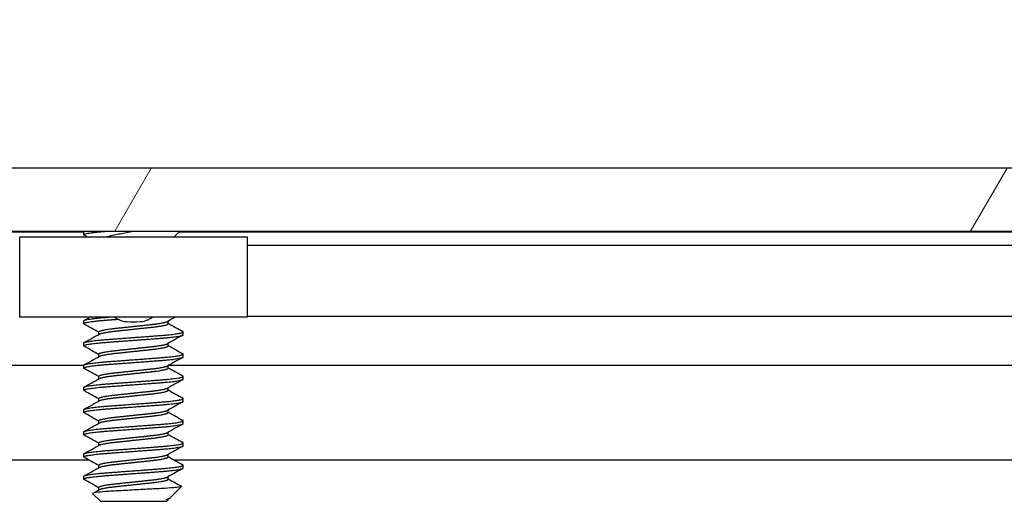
# Model space of a CAD drawing. Header units: millimetres. Extents: x 56 to 1798, y 64 to 1375.
# Tile 21 of 71: x 542 to 570, y 1232 to 1245. Entities that reach past the tile are written whole.
import ezdxf

# ---------------------------------------------------------------- set-up
doc = ezdxf.new("R2010")
doc.units = ezdxf.units.MM
doc.header["$LTSCALE"] = 6.666667
for name, color, linetype, lineweight in [('Dimension (ANSI)', 7, 'Continuous', 25), ('Hatch (ANSI)', 7, 'Continuous', 18), ('Visible (ANSI)', 7, 'Continuous', 25)]:
    doc.layers.add(name, color=color, linetype=linetype, lineweight=lineweight)
doc.styles.add('Note Text (ANSI)', font='tahoma.ttf')
doc.dimstyles.new('Default - mm (ANSI)', dxfattribs={"dimscale": 6.666667, "dimtxt": 1.75, "dimasz": 1.5, "dimexe": 2, "dimexo": 1, "dimgap": 0.8, "dimtad": 0, "dimtih": 1, "dimtoh": 1, "dimrnd": 1e-08, "dimzin": 0, "dimdsep": 46, "dimtxsty": 'Note Text (ANSI)', "dimblk": 'Filled-2', "dimcen": 0.09, "dimdle": 10, "dimclrd": 256, "dimclre": 256, "dimclrt": 256, "dimadec": 1, "dimazin": 0, "dimtfac": 1.741714, "dimtofl": 0, "dimtmove": 0, "dimatfit": 3, "dimldrblk": 'Filled-1', "dimfxl": 1, "dimtolj": 1, "dimtzin": 0, "dimlwd": -1, "dimlwe": -1, "dimarcsym": 0})

# ---------------------------------------------------------------- blocks, each defined once
blk = doc.blocks.new('Filled-2')
at = {"color": 0}
for p, q in [((0, 0), (-1, 0.1667)), ((-1, 0.1667), (-1, -0.1667)), ((-1, 0), (0, 0)), ((-1, -0.1667), (0, 0))]:
    blk.add_line(p, q, dxfattribs=at)
at = {"color": 0, "flags": 128}
blk.add_lwpolyline([(-1, -0.1667), (0, 0), (-1, 0.1667), (-1, -0.1667)], dxfattribs=at)
at = {"color": 0}
blk.add_solid([(-1, -0.1667), (0, 0), (-1, 0.1667), (-1, -0.1667)], dxfattribs=at)
blk = doc.blocks.new('*D14')
at = {"layer": 'Defpoints', "color": 0, "transparency": 16777216}
for p in [(651.04, 1299.506), (235.74, 1232.839), (651.04, 1232.839)]:
    blk.add_point(p, dxfattribs=at)
at = {"layer": 'Dimension (ANSI)', "transparency": 16777216}
for p, q in [((235.74, 1239.506), (235.74, 1312.839)), ((651.04, 1239.506), (651.04, 1312.839)), ((245.74, 1299.506), (395.738, 1299.506)), ((641.04, 1299.506), (491.041, 1299.506))]:
    blk.add_line(p, q, dxfattribs=at)
at = {"layer": 'Dimension (ANSI)', "transparency": 16777216, "xscale": 10, "yscale": 10, "zscale": 10, "rotation": 180}
blk.add_blockref('Filled-2', (235.74, 1299.506), dxfattribs=at)
at = {"layer": 'Dimension (ANSI)', "transparency": 16777216, "xscale": 10, "yscale": 10, "zscale": 10}
blk.add_blockref('Filled-2', (651.04, 1299.506), dxfattribs=at)
at = {"layer": 'Dimension (ANSI)', "transparency": 16777216, "char_height": 11.66667, "attachment_point": 5, "style": 'Note Text (ANSI)'}
for s, insert in [('\\A1; 415.30 mm', (443.39, 1310.915)), ('\\A1;[16.350 in]', (443.39, 1286.541))]:
    blk.add_mtext(s, dxfattribs=dict(at, insert=insert))
blk = doc.blocks.new('Filled-1')
at = {"color": 0}
for p, q in [((0, 0), (-1, 0.3333)), ((-1, 0.3333), (-1, -0.3333)), ((-1, 0), (0, 0)), ((-1, -0.3333), (0, 0))]:
    blk.add_line(p, q, dxfattribs=at)
at = {"color": 0, "flags": 128}
blk.add_lwpolyline([(-1, -0.3333), (0, 0), (-1, 0.3333), (-1, -0.3333)], dxfattribs=at)
at = {"color": 0}
blk.add_solid([(-1, -0.3333), (0, 0), (-1, 0.3333), (-1, -0.3333)], dxfattribs=at)

msp = doc.modelspace()

# ---------------------------------------------------------------- hatches: boundary and pattern name
at = {"layer": 'Hatch (ANSI)'}
h = msp.add_hatch(dxfattribs=at)
h.set_pattern_fill('ANSI31', color=256, scale=169.333333, angle=15, style=0)
h.set_pattern_definition([(60, (0, 0), (-18.33087, 10.58333), [])])
h.paths.add_polyline_path([(638.779, 1239.7457), (637.5598, 1241.1483), (249.2192, 1241.1483), (248, 1239.7457), (248, 1239.3449), (638.779, 1239.3449)])
h.paths.add_polyline_path([(647.1102, 1239.3449), (647.1102, 1241.1483), (644.0622, 1241.1483), (642.843, 1239.7457), (642.843, 1239.3449)])
h.paths.add_polyline_path([(239.6688, 1241.1483), (239.6688, 1239.3449), (243.936, 1239.3449), (243.936, 1239.7457), (242.7168, 1241.1483)])

# ---------------------------------------------------------------- linework, layer by layer
at = {"layer": 'Visible (ANSI)'}
for p, q in [((637.5598, 1241.1483), (249.2192, 1241.1483)), ((248, 1239.3449), (638.779, 1239.3449)), ((543.5671, 1239.3193), (343.0847, 1239.3193)), ((543.5671, 1239.2433), (543.5671, 1239.3226)), ((543.5779, 1239.3343), (543.5968, 1239.3449)), ((546.1537, 1239.1883), (546.3103, 1239.3449)), ((639.3886, 1239.3193), (546.2847, 1239.3193)), ((541.7395, 1239.1883), (548.2395, 1239.1883)), ((541.7395, 1236.8883), (541.7395, 1239.1883)), ((548.2395, 1239.1883), (548.2395, 1236.8883)), ((635.4237, 1238.9383), (548.2395, 1238.9383)), ((548.2395, 1236.8883), (541.7395, 1236.8883)), ((543.5671, 1236.7033), (543.5671, 1236.7826)), ((545.9824, 1236.7033), (545.9824, 1236.7744)), ((635.9369, 1236.9063), (548.2395, 1236.9063)), ((543.9967, 1236.394), (543.9967, 1236.4651)), ((546.4119, 1236.3858), (546.4119, 1236.4651)), ((543.5671, 1236.0683), (543.5671, 1236.1476)), ((545.9824, 1236.0683), (545.9824, 1236.1394)), ((543.9967, 1235.759), (543.9967, 1235.8301)), ((546.4119, 1235.7508), (546.4119, 1235.8301)), ((543.5671, 1235.5023), (342.7824, 1235.5023)), ((543.5671, 1235.4333), (543.5671, 1235.5126)), ((545.9824, 1235.4333), (545.9824, 1235.5044)), ((639.3886, 1235.5023), (545.9824, 1235.5023)), ((543.9967, 1235.124), (543.9967, 1235.1951)), ((546.4119, 1235.1158), (546.4119, 1235.1951)), ((543.5671, 1234.7983), (543.5671, 1234.8776)), ((545.9824, 1234.7983), (545.9824, 1234.8694)), ((543.9967, 1234.489), (543.9967, 1234.5601)), ((546.4119, 1234.4808), (546.4119, 1234.5601)), ((543.5671, 1234.1633), (543.5671, 1234.2426)), ((545.9824, 1234.1633), (545.9824, 1234.2344)), ((543.9967, 1233.854), (543.9967, 1233.9251)), ((546.4119, 1233.8458), (546.4119, 1233.9251)), ((543.5671, 1233.5283), (543.5671, 1233.6076)), ((545.9824, 1233.5283), (545.9824, 1233.5994)), ((543.9967, 1233.219), (543.9967, 1233.2901)), ((546.4119, 1233.2108), (546.4119, 1233.2901)), ((543.7316, 1232.7957), (342.9707, 1232.7957)), ((543.5671, 1232.8933), (543.5671, 1232.9726)), ((545.9824, 1232.8933), (545.9824, 1232.9644)), ((639.5531, 1232.7957), (546.1707, 1232.7957)), ((543.9967, 1232.584), (543.9967, 1232.6551)), ((546.4119, 1232.5758), (546.4119, 1232.6551)), ((543.5671, 1232.2583), (543.5671, 1232.3376)), ((545.9824, 1232.2583), (545.9824, 1232.3294)), ((543.9967, 1231.949), (543.9967, 1232.0201)), ((546.0558, 1231.7433), (546.3609, 1232.0484)), ((544.0434, 1231.6233), (543.8225, 1231.8442)), ((544.0434, 1231.6233), (545.9357, 1231.6233)), ((545.9283, 1231.6699), (545.9824, 1231.6699)), ((545.9357, 1231.6233), (545.9824, 1231.6699)), ((546.0034, 1231.7063), (545.9665, 1231.6855)), ((545.9824, 1231.6699), (545.9824, 1231.6944))]:
    msp.add_line(p, q, dxfattribs=at)
msp.add_ellipse((544.9895, 1236.7916), major_axis=(-0.343, 0), ratio=0.1068566, start_param=0.4127074, end_param=2.7288852, dxfattribs=at)
for points, weights in [([(543.5671, 1239.2433), (543.5671, 1239.2934), (544.2229, 1239.3449)], [1, 0.872099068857, 0.988403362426]), ([(543.5671, 1239.3226), (543.5671, 1239.3332), (543.6044, 1239.3449)], [1, 0.970058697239, 0.953500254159]), ([(543.5779, 1239.2316), (543.5671, 1239.2376), (543.5671, 1239.2433)], [0.971473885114, 0.983771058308, 1]), ([(543.5671, 1236.7826), (543.5671, 1236.8354), (544.2755, 1236.8883)], [1, 0.866329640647, 0.999392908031]), ([(543.5779, 1236.6916), (543.5671, 1236.6976), (543.5671, 1236.7033)], [0.971473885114, 0.983771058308, 1]), ([(546.4119, 1236.4651), (546.4119, 1236.4708), (546.4012, 1236.4768)], [1, 0.983771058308, 0.971473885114]), ([(543.5779, 1236.0566), (543.5671, 1236.0626), (543.5671, 1236.0683)], [0.971473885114, 0.983771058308, 1]), ([(546.4119, 1235.8301), (546.4119, 1235.8358), (546.4012, 1235.8418)], [1, 0.983771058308, 0.971473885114]), ([(543.5779, 1235.4216), (543.5671, 1235.4276), (543.5671, 1235.4333)], [0.971473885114, 0.983771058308, 1]), ([(546.4119, 1235.1951), (546.4119, 1235.2008), (546.4012, 1235.2068)], [1, 0.983771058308, 0.971473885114]), ([(543.5779, 1234.7866), (543.5671, 1234.7926), (543.5671, 1234.7983)], [0.971473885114, 0.983771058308, 1]), ([(546.4119, 1234.5601), (546.4119, 1234.5658), (546.4012, 1234.5718)], [1, 0.983771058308, 0.971473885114]), ([(543.5779, 1234.1516), (543.5671, 1234.1576), (543.5671, 1234.1633)], [0.971473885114, 0.983771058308, 1]), ([(546.4119, 1233.9251), (546.4119, 1233.9308), (546.4012, 1233.9368)], [1, 0.983771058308, 0.971473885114]), ([(543.5779, 1233.5166), (543.5671, 1233.5226), (543.5671, 1233.5283)], [0.971473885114, 0.983771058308, 1]), ([(546.4119, 1233.2901), (546.4119, 1233.2958), (546.4012, 1233.3018)], [1, 0.983771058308, 0.971473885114]), ([(543.5779, 1232.8816), (543.5671, 1232.8876), (543.5671, 1232.8933)], [0.971473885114, 0.983771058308, 1]), ([(546.4119, 1232.6551), (546.4119, 1232.6608), (546.4012, 1232.6668)], [1, 0.983771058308, 0.971473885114]), ([(543.5779, 1232.2466), (543.5671, 1232.2526), (543.5671, 1232.2583)], [0.971473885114, 0.983771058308, 1]), ([(545.9283, 1231.6699), (545.953, 1231.6779), (545.9665, 1231.6855)], [0.941670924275, 0.948650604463, 0.961256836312])]:
    msp.add_rational_spline(points, weights, degree=2, dxfattribs=at)
for points in [[(543.6555, 1239.1883), (543.6296, 1239.2027), (543.6038, 1239.2172), (543.5779, 1239.2316)], [(543.5779, 1236.7943), (543.6339, 1236.8256), (543.69, 1236.8569), (543.746, 1236.8883)], [(543.9967, 1236.4569), (543.8573, 1236.5354), (543.7176, 1236.6136), (543.5779, 1236.6916)], [(546.1851, 1236.8883), (546.1122, 1236.8474), (546.0393, 1236.8065), (545.9665, 1236.7655)], [(545.9824, 1236.7115), (546.1218, 1236.633), (546.2615, 1236.5548), (546.4012, 1236.4768)], [(543.5779, 1236.1593), (543.7229, 1236.2403), (543.8679, 1236.3214), (544.0126, 1236.4029)], [(546.4012, 1236.3741), (546.2562, 1236.2931), (546.1112, 1236.212), (545.9665, 1236.1305)], [(543.9967, 1235.8219), (543.8573, 1235.9004), (543.7176, 1235.9786), (543.5779, 1236.0566)], [(545.9824, 1236.0765), (546.1218, 1235.998), (546.2615, 1235.9198), (546.4012, 1235.8418)], [(543.5779, 1235.5243), (543.7229, 1235.6053), (543.8679, 1235.6864), (544.0126, 1235.7679)], [(546.4012, 1235.7391), (546.2562, 1235.6581), (546.1112, 1235.577), (545.9665, 1235.4955)], [(543.9967, 1235.1869), (543.8573, 1235.2654), (543.7176, 1235.3436), (543.5779, 1235.4216)], [(545.9824, 1235.4415), (546.1218, 1235.363), (546.2615, 1235.2848), (546.4012, 1235.2068)], [(543.5779, 1234.8893), (543.7229, 1234.9703), (543.8679, 1235.0514), (544.0126, 1235.1329)], [(546.4012, 1235.1041), (546.2562, 1235.0231), (546.1112, 1234.942), (545.9665, 1234.8605)], [(543.9967, 1234.5519), (543.8573, 1234.6304), (543.7176, 1234.7086), (543.5779, 1234.7866)], [(545.9824, 1234.8065), (546.1218, 1234.728), (546.2615, 1234.6498), (546.4012, 1234.5718)], [(543.5779, 1234.2543), (543.7229, 1234.3353), (543.8679, 1234.4164), (544.0126, 1234.4979)], [(546.4012, 1234.4691), (546.2562, 1234.3881), (546.1112, 1234.307), (545.9665, 1234.2255)], [(543.9967, 1233.9169), (543.8573, 1233.9954), (543.7176, 1234.0736), (543.5779, 1234.1516)], [(545.9824, 1234.1715), (546.1218, 1234.093), (546.2615, 1234.0148), (546.4012, 1233.9368)], [(543.5779, 1233.6193), (543.7229, 1233.7003), (543.8679, 1233.7814), (544.0126, 1233.8629)], [(546.4012, 1233.8341), (546.2562, 1233.7531), (546.1112, 1233.672), (545.9665, 1233.5905)], [(543.9967, 1233.2819), (543.8573, 1233.3604), (543.7176, 1233.4386), (543.5779, 1233.5166)], [(545.9824, 1233.5365), (546.1218, 1233.458), (546.2615, 1233.3798), (546.4012, 1233.3018)], [(543.5779, 1232.9843), (543.7229, 1233.0653), (543.8679, 1233.1464), (544.0126, 1233.2279)], [(546.4012, 1233.1991), (546.2562, 1233.1181), (546.1112, 1233.037), (545.9665, 1232.9555)], [(543.9967, 1232.6469), (543.8573, 1232.7254), (543.7176, 1232.8036), (543.5779, 1232.8816)], [(545.9824, 1232.9015), (546.1218, 1232.823), (546.2615, 1232.7448), (546.4012, 1232.6668)], [(543.5779, 1232.3493), (543.7229, 1232.4303), (543.8679, 1232.5114), (544.0126, 1232.5929)], [(546.4012, 1232.5641), (546.2562, 1232.4831), (546.1112, 1232.402), (545.9665, 1232.3205)], [(543.9967, 1232.0119), (543.8573, 1232.0904), (543.7176, 1232.1686), (543.5779, 1232.2466)], [(545.9824, 1232.2665), (546.1073, 1232.1961), (546.2324, 1232.1261), (546.3575, 1232.0562)], [(543.8265, 1231.8534), (543.8886, 1231.8882), (543.9506, 1231.923), (544.0126, 1231.9579)], [(546.3575, 1232.0562), (546.3622, 1232.0535), (546.3634, 1232.0509), (546.3609, 1232.0484)], [(545.9283, 1231.6699), (545.9905, 1231.6966), (546.0337, 1231.7212), (546.0558, 1231.7433)]]:
    msp.add_open_spline(points, degree=3, dxfattribs=at)
for points, knots in [([(544.2324, 1239.1883), (544.24, 1239.1906), (544.2479, 1239.1929), (544.3721, 1239.2284), (544.5058, 1239.2537), (544.7241, 1239.2977), (544.8494, 1239.3215), (544.9791, 1239.3449)], [-0.078849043, -0.078849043, -0.078849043, -0.078849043, -0.076431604, -0.076431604, -0.041316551, -0.041316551, -0.001073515, -0.001073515, -0.001073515, -0.001073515]), ([(544.6754, 1236.7769), (544.6322, 1236.7874), (544.5874, 1236.8029), (544.5082, 1236.8412), (544.4725, 1236.863), (544.4395, 1236.8883)], [0, 0, 0, 0, 0.014245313, 0.014245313, 0.026722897, 0.026722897, 0.026722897, 0.026722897]), ([(545.5396, 1236.8883), (545.5207, 1236.8739), (545.5011, 1236.8606), (545.4534, 1236.8322), (545.4246, 1236.818), (545.3651, 1236.794), (545.334, 1236.7843), (545.3037, 1236.7769)], [0.012495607, 0.012495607, 0.012495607, 0.012495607, 0.0195994, 0.0195994, 0.029259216, 0.029259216, 0.039250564, 0.039250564, 0.039250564, 0.039250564]), ([(546.3609, 1232.0484), (546.3541, 1232.0416), (546.3222, 1232.0355), (546.2498, 1232.0247), (546.196, 1232.0187), (546.0346, 1232.0042), (545.9157, 1231.9957), (545.7096, 1231.9838), (545.6357, 1231.9801), (545.4046, 1231.9682), (545.239, 1231.9596), (544.9057, 1231.9418), (544.7413, 1231.9329), (544.467, 1231.9177), (544.3183, 1231.9101), (544.0731, 1231.892), (543.9872, 1231.8836), (543.8885, 1231.8699), (543.8606, 1231.8647), (543.8203, 1231.8531), (543.8188, 1231.8479), (543.8225, 1231.8442)], [-0.3275077, -0.3275077, -0.3275077, -0.3275077, -0.298679, -0.298679, -0.26513723, -0.26513723, -0.21824944, -0.21824944, -0.19498337, -0.19498337, -0.1484776, -0.1484776, -0.10250817, -0.10250817, -0.06653819, -0.06653819, -0.03897493, -0.03897493, -0.02198565, -0.02198565, -0.000001, -0.000001, -0.000001, -0.000001])]:
    msp.add_open_spline(points, degree=3, knots=knots, dxfattribs=at)
for points, weights, knots in [([(543.5671, 1236.7033), (543.5671, 1236.7562), (544.2783, 1236.8091), (544.401, 1236.8182), (544.5353, 1236.8282)], [1, 0.866025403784, 1, 0.974007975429, 0.958101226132], [0.5, 0.5, 0.5, 0.510416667, 0.510416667, 0.512437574, 0.512437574, 0.512437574]), ([(544.9895, 1236.6239), (545.2556, 1236.6522), (545.4859, 1236.6768), (545.8845, 1236.7193), (545.9665, 1236.7655)], [0.933012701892, 0.933012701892, 1, 0.889515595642, 0.961256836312], [0.515625, 0.515625, 0.515625, 0.520833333, 0.520833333, 0.529423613, 0.529423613, 0.529423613]), ([(544.9895, 1236.5445), (545.2556, 1236.5729), (545.4859, 1236.5974), (545.9824, 1236.6503), (545.9824, 1236.7033)], [0.933012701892, 0.933012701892, 1, 0.866025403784, 1], [0.515625, 0.515625, 0.515625, 0.520833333, 0.520833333, 0.53125, 0.53125, 0.53125]), ([(543.5671, 1236.1476), (543.5671, 1236.2005), (544.2783, 1236.2535), (544.9895, 1236.3064), (545.7007, 1236.3593), (546.4119, 1236.4122), (546.4119, 1236.4651)], [1, 0.866025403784, 1, 0.866025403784, 1, 0.866025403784, 1], [0.5, 0.5, 0.5, 0.510416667, 0.510416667, 0.520833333, 0.520833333, 0.53125, 0.53125, 0.53125]), ([(543.5671, 1236.0683), (543.5671, 1236.1212), (544.2783, 1236.1741), (544.9895, 1236.227), (545.7007, 1236.2799), (546.4119, 1236.3328), (546.4119, 1236.3858)], [1, 0.866025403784, 1, 0.866025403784, 1, 0.866025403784, 1], [0.4375, 0.4375, 0.4375, 0.447916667, 0.447916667, 0.458333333, 0.458333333, 0.46875, 0.46875, 0.46875]), ([(543.9967, 1236.4651), (543.9967, 1236.518), (544.4931, 1236.571), (544.7235, 1236.5955), (544.9895, 1236.6239)], [1, 0.866025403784, 1, 0.933012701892, 0.933012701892], [0.5, 0.5, 0.5, 0.510416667, 0.510416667, 0.515625, 0.515625, 0.515625]), ([(544.0126, 1236.4029), (544.0946, 1236.4491), (544.4931, 1236.4916), (544.7235, 1236.5161), (544.9895, 1236.5445)], [0.961256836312, 0.889515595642, 1, 0.933012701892, 0.933012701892], [0.501826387, 0.501826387, 0.501826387, 0.510416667, 0.510416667, 0.515625, 0.515625, 0.515625]), ([(544.9895, 1235.9889), (545.2556, 1236.0172), (545.4859, 1236.0418), (545.8845, 1236.0843), (545.9665, 1236.1305)], [0.933012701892, 0.933012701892, 1, 0.889515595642, 0.961256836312], [0.453125, 0.453125, 0.453125, 0.458333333, 0.458333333, 0.466923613, 0.466923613, 0.466923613]), ([(543.5671, 1235.5126), (543.5671, 1235.5655), (544.2783, 1235.6185), (544.9895, 1235.6714), (545.7007, 1235.7243), (546.4119, 1235.7772), (546.4119, 1235.8301)], [1, 0.866025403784, 1, 0.866025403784, 1, 0.866025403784, 1], [0.4375, 0.4375, 0.4375, 0.447916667, 0.447916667, 0.458333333, 0.458333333, 0.46875, 0.46875, 0.46875]), ([(543.9967, 1235.8301), (543.9967, 1235.883), (544.4931, 1235.936), (544.7235, 1235.9605), (544.9895, 1235.9889)], [1, 0.866025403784, 1, 0.933012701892, 0.933012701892], [0.4375, 0.4375, 0.4375, 0.447916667, 0.447916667, 0.453125, 0.453125, 0.453125]), ([(544.0126, 1235.7679), (544.0946, 1235.8141), (544.4931, 1235.8566), (544.7235, 1235.8811), (544.9895, 1235.9095)], [0.961256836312, 0.889515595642, 1, 0.933012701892, 0.933012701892], [0.439326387, 0.439326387, 0.439326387, 0.447916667, 0.447916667, 0.453125, 0.453125, 0.453125]), ([(544.9895, 1235.9095), (545.2556, 1235.9379), (545.4859, 1235.9624), (545.9824, 1236.0153), (545.9824, 1236.0683)], [0.933012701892, 0.933012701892, 1, 0.866025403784, 1], [0.453125, 0.453125, 0.453125, 0.458333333, 0.458333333, 0.46875, 0.46875, 0.46875]), ([(543.5671, 1235.4333), (543.5671, 1235.4862), (544.2783, 1235.5391), (544.9895, 1235.592), (545.7007, 1235.6449), (546.4119, 1235.6978), (546.4119, 1235.7508)], [1, 0.866025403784, 1, 0.866025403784, 1, 0.866025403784, 1], [0.375, 0.375, 0.375, 0.385416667, 0.385416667, 0.395833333, 0.395833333, 0.40625, 0.40625, 0.40625]), ([(543.9967, 1235.1951), (543.9967, 1235.248), (544.4931, 1235.301), (544.7235, 1235.3255), (544.9895, 1235.3539)], [1, 0.866025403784, 1, 0.933012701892, 0.933012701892], [0.375, 0.375, 0.375, 0.385416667, 0.385416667, 0.390625, 0.390625, 0.390625]), ([(544.0126, 1235.1329), (544.0946, 1235.1791), (544.4931, 1235.2216), (544.7235, 1235.2461), (544.9895, 1235.2745)], [0.961256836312, 0.889515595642, 1, 0.933012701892, 0.933012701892], [0.376826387, 0.376826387, 0.376826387, 0.385416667, 0.385416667, 0.390625, 0.390625, 0.390625]), ([(544.9895, 1235.3539), (545.2556, 1235.3822), (545.4859, 1235.4068), (545.8845, 1235.4493), (545.9665, 1235.4955)], [0.933012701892, 0.933012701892, 1, 0.889515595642, 0.961256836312], [0.390625, 0.390625, 0.390625, 0.395833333, 0.395833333, 0.404423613, 0.404423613, 0.404423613]), ([(544.9895, 1235.2745), (545.2556, 1235.3029), (545.4859, 1235.3274), (545.9824, 1235.3803), (545.9824, 1235.4333)], [0.933012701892, 0.933012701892, 1, 0.866025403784, 1], [0.390625, 0.390625, 0.390625, 0.395833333, 0.395833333, 0.40625, 0.40625, 0.40625]), ([(543.5671, 1234.8776), (543.5671, 1234.9305), (544.2783, 1234.9835), (544.9895, 1235.0364), (545.7007, 1235.0893), (546.4119, 1235.1422), (546.4119, 1235.1951)], [1, 0.866025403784, 1, 0.866025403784, 1, 0.866025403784, 1], [0.375, 0.375, 0.375, 0.385416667, 0.385416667, 0.395833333, 0.395833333, 0.40625, 0.40625, 0.40625]), ([(543.5671, 1234.7983), (543.5671, 1234.8512), (544.2783, 1234.9041), (544.9895, 1234.957), (545.7007, 1235.0099), (546.4119, 1235.0628), (546.4119, 1235.1158)], [1, 0.866025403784, 1, 0.866025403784, 1, 0.866025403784, 1], [0.3125, 0.3125, 0.3125, 0.322916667, 0.322916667, 0.333333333, 0.333333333, 0.34375, 0.34375, 0.34375]), ([(543.9967, 1234.5601), (543.9967, 1234.613), (544.4931, 1234.666), (544.7235, 1234.6905), (544.9895, 1234.7189)], [1, 0.866025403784, 1, 0.933012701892, 0.933012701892], [0.3125, 0.3125, 0.3125, 0.322916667, 0.322916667, 0.328125, 0.328125, 0.328125]), ([(544.9895, 1234.7189), (545.2556, 1234.7472), (545.4859, 1234.7718), (545.8845, 1234.8143), (545.9665, 1234.8605)], [0.933012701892, 0.933012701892, 1, 0.889515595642, 0.961256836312], [0.328125, 0.328125, 0.328125, 0.333333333, 0.333333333, 0.341923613, 0.341923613, 0.341923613]), ([(544.9895, 1234.6395), (545.2556, 1234.6679), (545.4859, 1234.6924), (545.9824, 1234.7453), (545.9824, 1234.7983)], [0.933012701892, 0.933012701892, 1, 0.866025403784, 1], [0.328125, 0.328125, 0.328125, 0.333333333, 0.333333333, 0.34375, 0.34375, 0.34375]), ([(543.5671, 1234.2426), (543.5671, 1234.2955), (544.2783, 1234.3485), (544.9895, 1234.4014), (545.7007, 1234.4543), (546.4119, 1234.5072), (546.4119, 1234.5601)], [1, 0.866025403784, 1, 0.866025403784, 1, 0.866025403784, 1], [0.3125, 0.3125, 0.3125, 0.322916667, 0.322916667, 0.333333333, 0.333333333, 0.34375, 0.34375, 0.34375]), ([(543.5671, 1234.1633), (543.5671, 1234.2162), (544.2783, 1234.2691), (544.9895, 1234.322), (545.7007, 1234.3749), (546.4119, 1234.4278), (546.4119, 1234.4808)], [1, 0.866025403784, 1, 0.866025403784, 1, 0.866025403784, 1], [0.25, 0.25, 0.25, 0.260416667, 0.260416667, 0.270833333, 0.270833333, 0.28125, 0.28125, 0.28125]), ([(544.0126, 1234.4979), (544.0946, 1234.5441), (544.4931, 1234.5866), (544.7235, 1234.6111), (544.9895, 1234.6395)], [0.961256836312, 0.889515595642, 1, 0.933012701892, 0.933012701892], [0.314326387, 0.314326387, 0.314326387, 0.322916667, 0.322916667, 0.328125, 0.328125, 0.328125]), ([(544.9895, 1234.0839), (545.2556, 1234.1122), (545.4859, 1234.1368), (545.8845, 1234.1793), (545.9665, 1234.2255)], [0.933012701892, 0.933012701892, 1, 0.889515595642, 0.961256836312], [0.265625, 0.265625, 0.265625, 0.270833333, 0.270833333, 0.279423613, 0.279423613, 0.279423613]), ([(544.9895, 1234.0045), (545.2556, 1234.0329), (545.4859, 1234.0574), (545.9824, 1234.1103), (545.9824, 1234.1633)], [0.933012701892, 0.933012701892, 1, 0.866025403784, 1], [0.265625, 0.265625, 0.265625, 0.270833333, 0.270833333, 0.28125, 0.28125, 0.28125]), ([(543.5671, 1233.6076), (543.5671, 1233.6605), (544.2783, 1233.7135), (544.9895, 1233.7664), (545.7007, 1233.8193), (546.4119, 1233.8722), (546.4119, 1233.9251)], [1, 0.866025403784, 1, 0.866025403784, 1, 0.866025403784, 1], [0.25, 0.25, 0.25, 0.260416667, 0.260416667, 0.270833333, 0.270833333, 0.28125, 0.28125, 0.28125]), ([(543.9967, 1233.9251), (543.9967, 1233.978), (544.4931, 1234.031), (544.7235, 1234.0555), (544.9895, 1234.0839)], [1, 0.866025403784, 1, 0.933012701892, 0.933012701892], [0.25, 0.25, 0.25, 0.260416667, 0.260416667, 0.265625, 0.265625, 0.265625]), ([(544.0126, 1233.8629), (544.0946, 1233.9091), (544.4931, 1233.9516), (544.7235, 1233.9761), (544.9895, 1234.0045)], [0.961256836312, 0.889515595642, 1, 0.933012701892, 0.933012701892], [0.251826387, 0.251826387, 0.251826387, 0.260416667, 0.260416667, 0.265625, 0.265625, 0.265625]), ([(543.5671, 1233.5283), (543.5671, 1233.5812), (544.2783, 1233.6341), (544.9895, 1233.687), (545.7007, 1233.7399), (546.4119, 1233.7928), (546.4119, 1233.8458)], [1, 0.866025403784, 1, 0.866025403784, 1, 0.866025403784, 1], [0.1875, 0.1875, 0.1875, 0.197916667, 0.197916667, 0.208333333, 0.208333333, 0.21875, 0.21875, 0.21875]), ([(544.9895, 1233.4489), (545.2556, 1233.4772), (545.4859, 1233.5018), (545.8845, 1233.5443), (545.9665, 1233.5905)], [0.933012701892, 0.933012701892, 1, 0.889515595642, 0.961256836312], [0.203125, 0.203125, 0.203125, 0.208333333, 0.208333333, 0.216923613, 0.216923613, 0.216923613]), ([(543.5671, 1232.9726), (543.5671, 1233.0255), (544.2783, 1233.0785), (544.9895, 1233.1314), (545.7007, 1233.1843), (546.4119, 1233.2372), (546.4119, 1233.2901)], [1, 0.866025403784, 1, 0.866025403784, 1, 0.866025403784, 1], [0.1875, 0.1875, 0.1875, 0.197916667, 0.197916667, 0.208333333, 0.208333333, 0.21875, 0.21875, 0.21875]), ([(543.9967, 1233.2901), (543.9967, 1233.343), (544.4931, 1233.396), (544.7235, 1233.4205), (544.9895, 1233.4489)], [1, 0.866025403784, 1, 0.933012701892, 0.933012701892], [0.1875, 0.1875, 0.1875, 0.197916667, 0.197916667, 0.203125, 0.203125, 0.203125]), ([(544.0126, 1233.2279), (544.0946, 1233.2741), (544.4931, 1233.3166), (544.7235, 1233.3411), (544.9895, 1233.3695)], [0.961256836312, 0.889515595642, 1, 0.933012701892, 0.933012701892], [0.189326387, 0.189326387, 0.189326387, 0.197916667, 0.197916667, 0.203125, 0.203125, 0.203125]), ([(544.9895, 1233.3695), (545.2556, 1233.3979), (545.4859, 1233.4224), (545.9824, 1233.4753), (545.9824, 1233.5283)], [0.933012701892, 0.933012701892, 1, 0.866025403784, 1], [0.203125, 0.203125, 0.203125, 0.208333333, 0.208333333, 0.21875, 0.21875, 0.21875]), ([(543.5671, 1232.8933), (543.5671, 1232.9462), (544.2783, 1232.9991), (544.9895, 1233.052), (545.7007, 1233.1049), (546.4119, 1233.1578), (546.4119, 1233.2108)], [1, 0.866025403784, 1, 0.866025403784, 1, 0.866025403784, 1], [0.125, 0.125, 0.125, 0.135416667, 0.135416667, 0.145833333, 0.145833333, 0.15625, 0.15625, 0.15625]), ([(543.9967, 1232.6551), (543.9967, 1232.708), (544.4931, 1232.761), (544.7235, 1232.7855), (544.9895, 1232.8139)], [1, 0.866025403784, 1, 0.933012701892, 0.933012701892], [0.125, 0.125, 0.125, 0.135416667, 0.135416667, 0.140625, 0.140625, 0.140625]), ([(544.0126, 1232.5929), (544.0946, 1232.6391), (544.4931, 1232.6816), (544.7235, 1232.7061), (544.9895, 1232.7345)], [0.961256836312, 0.889515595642, 1, 0.933012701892, 0.933012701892], [0.126826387, 0.126826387, 0.126826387, 0.135416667, 0.135416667, 0.140625, 0.140625, 0.140625]), ([(544.9895, 1232.8139), (545.2556, 1232.8422), (545.4859, 1232.8668), (545.8845, 1232.9093), (545.9665, 1232.9555)], [0.933012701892, 0.933012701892, 1, 0.889515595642, 0.961256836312], [0.140625, 0.140625, 0.140625, 0.145833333, 0.145833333, 0.154423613, 0.154423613, 0.154423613]), ([(544.9895, 1232.7345), (545.2556, 1232.7629), (545.4859, 1232.7874), (545.9824, 1232.8403), (545.9824, 1232.8933)], [0.933012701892, 0.933012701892, 1, 0.866025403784, 1], [0.140625, 0.140625, 0.140625, 0.145833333, 0.145833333, 0.15625, 0.15625, 0.15625]), ([(543.5671, 1232.3376), (543.5671, 1232.3905), (544.2783, 1232.4435), (544.9895, 1232.4964), (545.7007, 1232.5493), (546.4119, 1232.6022), (546.4119, 1232.6551)], [1, 0.866025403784, 1, 0.866025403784, 1, 0.866025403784, 1], [0.125, 0.125, 0.125, 0.135416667, 0.135416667, 0.145833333, 0.145833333, 0.15625, 0.15625, 0.15625]), ([(543.5671, 1232.2583), (543.5671, 1232.3112), (544.2783, 1232.3641), (544.9895, 1232.417), (545.7007, 1232.4699), (546.4119, 1232.5228), (546.4119, 1232.5758)], [1, 0.866025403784, 1, 0.866025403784, 1, 0.866025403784, 1], [0.0625, 0.0625, 0.0625, 0.072916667, 0.072916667, 0.083333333, 0.083333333, 0.09375, 0.09375, 0.09375]), ([(543.9967, 1232.0201), (543.9967, 1232.073), (544.4931, 1232.126), (544.7235, 1232.1505), (544.9895, 1232.1789)], [1, 0.866025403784, 1, 0.933012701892, 0.933012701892], [0.0625, 0.0625, 0.0625, 0.072916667, 0.072916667, 0.078125, 0.078125, 0.078125]), ([(544.9895, 1232.1789), (545.2556, 1232.2072), (545.4859, 1232.2318), (545.8845, 1232.2743), (545.9665, 1232.3205)], [0.933012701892, 0.933012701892, 1, 0.889515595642, 0.961256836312], [0.078125, 0.078125, 0.078125, 0.083333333, 0.083333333, 0.091923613, 0.091923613, 0.091923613]), ([(544.9895, 1232.0995), (545.2556, 1232.1279), (545.4859, 1232.1524), (545.9824, 1232.2053), (545.9824, 1232.2583)], [0.933012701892, 0.933012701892, 1, 0.866025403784, 1], [0.078125, 0.078125, 0.078125, 0.083333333, 0.083333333, 0.09375, 0.09375, 0.09375]), ([(544.0126, 1231.9579), (544.0946, 1232.0041), (544.4931, 1232.0466), (544.7235, 1232.0711), (544.9895, 1232.0995)], [0.961256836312, 0.889515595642, 1, 0.933012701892, 0.933012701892], [0.064326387, 0.064326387, 0.064326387, 0.072916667, 0.072916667, 0.078125, 0.078125, 0.078125])]:
    msp.add_rational_spline(points, weights, degree=2, knots=knots, dxfattribs=at)

# ---------------------------------------------------------------- dimensions: what is measured, and where the dimension line sits
at = {"layer": 'Dimension (ANSI)'}
dim = msp.add_linear_dim(base=(651.0395, 1299.5055), p1=(235.7395, 1232.8389), p2=(651.0395, 1232.8389), text=' <> mm\\X[16.350 in]', dimstyle='Default - mm (ANSI)', override={"dimgap": 0.8, "dimtih": 0, "dimtoh": 0, "dimdec": 2, "dimpost": '', "dimtol": 0, "dimlim": 0, "dimtp": 0, "dimtm": 0, "dimtdec": 2, "dimatfit": 1}, dxfattribs=at)
dim.commit()
dim.dimension.update_dxf_attribs({"geometry": '*D14', "text_midpoint": (443.3895, 1299.5055), "dimtype": 160})

doc.saveas('drawing.dxf')
